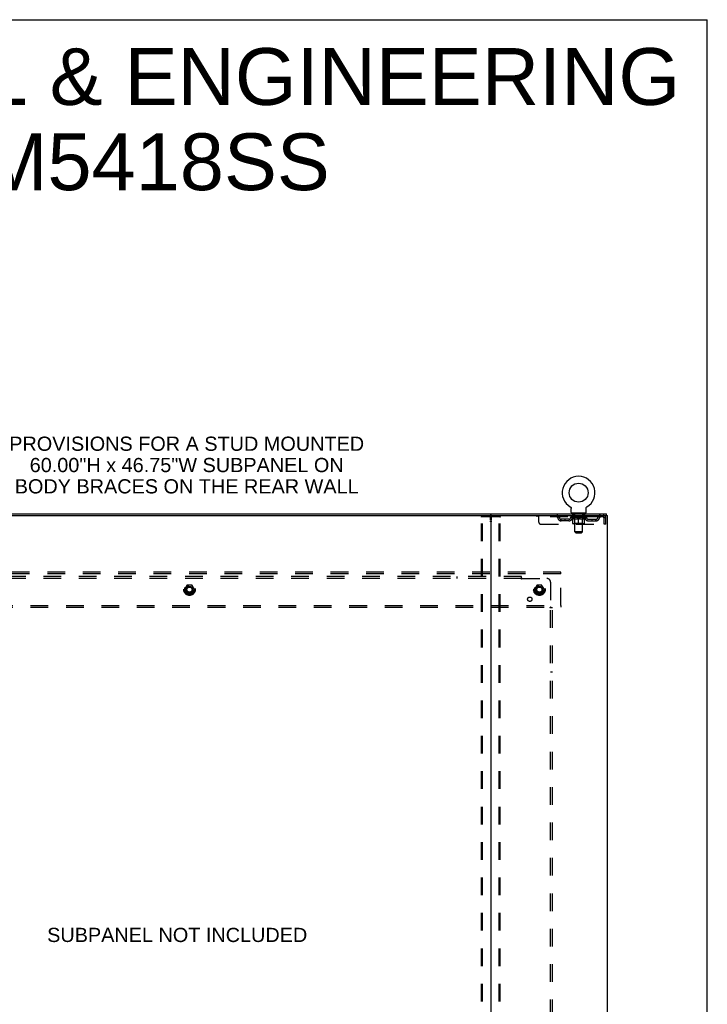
# Model space of a CAD drawing. Header units: inches. Extents: x 0 to 207, y 0 to 134.
# Tile 68 of 68: x 163 to 207, y 71 to 134. Entities that reach past the tile are written whole.
import ezdxf

# ---------------------------------------------------------------- set-up
doc = ezdxf.new("R2010")
doc.units = ezdxf.units.IN
doc.header["$LTSCALE"] = 11.383625
doc.header["$MEASUREMENT"] = 0
doc.linetypes.add('DOT', pattern=[0.2, 0.1, -0.1])
doc.linetypes.add('HIDDEN', pattern=[0.2, 0.1, -0.1])
doc.layers.get('0').update_dxf_attribs({"linetype": 'CONTINUOUS'})
for name, color, linetype in [('DEFAULT_2', 8, 'HIDDEN'), ('DIMENSIONS', 7, 'CONTINUOUS'), ('SUBPANEL', 7, 'CONTINUOUS'), ('WITNESSMARKS', 7, 'CONTINUOUS')]:
    doc.layers.add(name, color=color, linetype=linetype)
doc.styles.get("Standard").update_dxf_attribs({"font": 'arial.ttf'})

msp = doc.modelspace()

# ---------------------------------------------------------------- linework, layer by layer
at = {"color": 7, "linetype": 'Continuous'}
for p, q in [((0, 133.925), (206.975, 133.925)), ((206.975, 0), (206.975, 133.925)), ((198.164, 102.611), (198.164, 102.611)), ((198.164, 102.611), (198.168, 102.609)), ((198.168, 102.609), (198.172, 102.606)), ((198.172, 102.607), (198.175, 102.604)), ((198.175, 102.604), (198.179, 102.601)), ((198.179, 102.601), (198.182, 102.599)), ((198.182, 102.599), (198.185, 102.596)), ((198.185, 102.596), (198.188, 102.593)), ((198.188, 102.593), (198.191, 102.59)), ((198.191, 102.59), (198.194, 102.586)), ((198.194, 102.586), (198.197, 102.583)), ((198.197, 102.583), (198.2, 102.58)), ((198.2, 102.58), (198.202, 102.576)), ((198.202, 102.576), (198.205, 102.573)), ((198.205, 102.573), (198.207, 102.569)), ((198.207, 102.569), (198.209, 102.565)), ((198.209, 102.565), (198.212, 102.561)), ((198.212, 102.561), (198.213, 102.558)), ((198.213, 102.558), (198.215, 102.554)), ((198.215, 102.554), (198.217, 102.55)), ((198.217, 102.55), (198.218, 102.546)), ((198.218, 102.546), (198.22, 102.541)), ((198.22, 102.541), (198.221, 102.537)), ((199.18, 102.537), (199.182, 102.541)), ((199.182, 102.541), (199.183, 102.546)), ((199.183, 102.546), (199.185, 102.55)), ((199.185, 102.55), (199.186, 102.554)), ((199.186, 102.554), (199.188, 102.558)), ((199.188, 102.558), (199.19, 102.561)), ((199.19, 102.561), (199.192, 102.565)), ((199.192, 102.565), (199.194, 102.569)), ((199.194, 102.569), (199.197, 102.573)), ((199.197, 102.573), (199.199, 102.576)), ((199.199, 102.576), (199.202, 102.58)), ((199.202, 102.58), (199.204, 102.583)), ((199.204, 102.583), (199.207, 102.586)), ((199.207, 102.586), (199.21, 102.59)), ((199.21, 102.59), (199.213, 102.593)), ((199.213, 102.593), (199.216, 102.596)), ((199.216, 102.596), (199.22, 102.599)), ((199.219, 102.599), (199.223, 102.601)), ((199.223, 102.601), (199.226, 102.604)), ((199.226, 102.604), (199.23, 102.607)), ((199.23, 102.606), (199.233, 102.609)), ((199.23, 102.607), (199.231, 102.608)), ((199.233, 102.609), (199.237, 102.611)), ((199.237, 102.611), (199.237, 102.611)), ((154.265, 102.06), (193.095, 102.06)), ((198.221, 102.537), (198.222, 102.533)), ((198.225, 102.512), (198.226, 102.507)), ((198.226, 102.507), (198.226, 102.504)), ((198.226, 102.254), (198.226, 102.504)), ((198.263, 102.194), (198.263, 102.164)), ((199.138, 102.194), (198.263, 102.194)), ((199.138, 102.194), (199.138, 102.164)), ((199.176, 102.254), (199.176, 102.504)), ((199.178, 102.529), (199.179, 102.533)), ((199.179, 102.533), (199.18, 102.537)), ((200.499, 102.06), (200.465, 102.06)), ((200.503, 102.06), (200.503, 102.164))]:
    msp.add_line(p, q, dxfattribs=at)
at = {"color": 3, "linetype": 'Continuous'}
for p, q in [((146.857, 102.164), (200.503, 102.164)), ((193.055, 102.02), (193.055, 34.308)), ((193.095, 102.06), (200.465, 102.06)), ((200.499, 102.06), (200.555, 102.06)), ((200.555, 34.268), (200.555, 102.06))]:
    msp.add_line(p, q, dxfattribs=at)
at = {"color": 7, "linetype": 'Continuous'}
for points in [[(198.222, 102.533), (198.223, 102.529), (198.224, 102.525), (198.225, 102.52), (198.225, 102.516), (198.225, 102.512), (198.226, 102.507)], [(199.176, 102.504), (199.176, 102.507), (199.176, 102.512), (199.176, 102.516), (199.177, 102.52), (199.178, 102.525), (199.178, 102.529)], [(199.176, 102.507), (199.176, 102.512), (199.176, 102.516), (199.177, 102.52), (199.178, 102.525)]]:
    msp.add_lwpolyline(points, dxfattribs=at)
msp.add_circle((198.701, 103.518), 0.609, dxfattribs=at)
for centre, radius, start, end in [((198.701, 103.518), 1.054, 300.39933, 239.60067), ((193.015, 102.02), 0.04, 0, 90), ((198.286, 102.254), 0.06, 180, 270), ((199.116, 102.254), 0.06, 270, 360)]:
    msp.add_arc(centre, radius, start, end, dxfattribs=at)
at = {"color": 3, "linetype": 'Continuous'}
msp.add_arc((193.095, 102.02), 0.04, 90, 180, dxfattribs=at)
at = {"layer": 'DEFAULT_2', "color": 8, "linetype": 'HIDDEN'}
for p, q in [((198.17, 102.608), (198.172, 102.607)), ((192.451, 34.382), (192.451, 101.947)), ((192.472, 101.977), (193.637, 101.977)), ((192.524, 34.382), (192.524, 101.947)), ((193.585, 34.382), (193.585, 101.947)), ((193.659, 34.382), (193.659, 101.947)), ((196.013, 102.06), (196.013, 101.956)), ((200.284, 101.956), (196.013, 101.956)), ((196.138, 101.623), (196.138, 102.06)), ((197.113, 102.06), (197.113, 101.956)), ((198.195, 101.919), (198.195, 101.956)), ((199.207, 101.919), (198.195, 101.919)), ((198.322, 101.83), (198.195, 101.919)), ((198.202, 101.951), (198.202, 101.956)), ((198.209, 101.949), (198.209, 101.951)), ((198.209, 101.949), (199.192, 101.949)), ((198.216, 101.949), (198.216, 101.951)), ((198.217, 101.949), (198.217, 101.951)), ((198.225, 101.951), (198.225, 101.956)), ((198.238, 101.949), (198.238, 101.951)), ((198.24, 101.949), (198.24, 101.951)), ((198.262, 101.951), (198.262, 101.956)), ((198.263, 101.956), (198.263, 102.06)), ((198.274, 101.949), (198.274, 101.951)), ((198.276, 101.949), (198.276, 101.951)), ((198.439, 101.951), (198.278, 101.951)), ((198.313, 101.951), (198.313, 101.956)), ((198.314, 101.949), (198.314, 101.951)), ((198.315, 101.949), (198.315, 101.951)), ((198.317, 101.949), (198.317, 101.951)), ((198.323, 101.949), (198.323, 101.951)), ((198.323, 101.949), (198.323, 101.951)), ((198.326, 101.949), (198.326, 101.951)), ((198.328, 101.949), (198.328, 101.952)), ((198.332, 101.949), (198.332, 101.951)), ((198.343, 101.949), (198.343, 101.951)), ((198.356, 102.194), (198.356, 102.164)), ((198.358, 101.949), (198.358, 101.953)), ((198.358, 101.949), (198.358, 101.951)), ((198.374, 101.949), (198.374, 101.951)), ((198.374, 101.949), (198.374, 101.951)), ((198.375, 101.951), (198.375, 101.956)), ((198.383, 101.949), (198.383, 101.951)), ((198.386, 101.949), (198.386, 101.951)), ((198.391, 102.104), (198.391, 102.184)), ((198.394, 101.949), (198.394, 101.951)), ((198.46, 102.094), (198.401, 102.094)), ((198.403, 101.949), (198.403, 101.954)), ((198.415, 101.949), (198.415, 101.951)), ((198.418, 101.949), (198.418, 101.951)), ((198.439, 101.949), (198.439, 101.951)), ((198.493, 101.951), (198.443, 101.951)), ((198.448, 101.951), (198.448, 101.956)), ((198.451, 101.542), (198.451, 101.917)), ((198.452, 101.004), (198.452, 102.084)), ((198.453, 101.949), (198.453, 101.951)), ((198.457, 101.949), (198.457, 101.951)), ((198.462, 101.949), (198.462, 101.955)), ((198.465, 101.949), (198.465, 101.951)), ((198.474, 101.949), (198.474, 101.951)), ((198.493, 101.949), (198.493, 101.951)), ((198.553, 101.951), (198.506, 101.951)), ((198.522, 101.949), (198.522, 101.951)), ((198.528, 101.951), (198.528, 101.956)), ((198.531, 101.949), (198.531, 101.951)), ((198.532, 101.949), (198.532, 101.956)), ((198.535, 101.949), (198.535, 101.951)), ((198.541, 101.949), (198.541, 101.951)), ((198.553, 101.949), (198.553, 101.951)), ((198.617, 101.951), (198.574, 101.951)), ((198.584, 101.949), (198.584, 101.951)), ((198.609, 101.951), (198.671, 101.955)), ((198.613, 101.951), (198.613, 101.956)), ((198.613, 101.951), (198.613, 101.956)), ((198.613, 101.956), (198.613, 101.956)), ((198.613, 101.949), (198.613, 101.951)), ((198.616, 101.949), (198.616, 101.951)), ((198.617, 101.949), (198.617, 101.951)), ((198.618, 101.949), (198.618, 101.951)), ((198.646, 101.951), (198.697, 101.951)), ((198.65, 101.949), (198.65, 101.951)), ((198.654, 101.951), (198.654, 101.954)), ((198.671, 101.951), (198.671, 101.955)), ((198.684, 101.949), (198.684, 101.951)), ((198.699, 101.951), (198.699, 101.951)), ((198.699, 101.949), (198.699, 101.951)), ((198.699, 101.949), (198.699, 101.951)), ((198.701, 101.951), (198.701, 101.956)), ((198.701, 101.956), (198.792, 101.951)), ((198.703, 101.949), (198.703, 101.951)), ((198.703, 101.949), (198.703, 101.951)), ((198.703, 101.951), (198.703, 101.951)), ((198.717, 101.949), (198.717, 101.951)), ((198.717, 101.951), (198.756, 101.951)), ((198.751, 101.949), (198.751, 101.951)), ((198.784, 101.949), (198.784, 101.951)), ((198.784, 101.949), (198.784, 101.951)), ((198.784, 101.951), (198.828, 101.951)), ((198.785, 101.949), (198.785, 101.951)), ((198.788, 101.951), (198.788, 101.956)), ((198.788, 101.956), (198.789, 101.956)), ((198.788, 101.949), (198.788, 101.951)), ((198.789, 101.951), (198.789, 101.956)), ((198.817, 101.949), (198.817, 101.951)), ((198.849, 101.949), (198.849, 101.951)), ((198.849, 101.951), (198.896, 101.951)), ((198.861, 101.949), (198.861, 101.951)), ((198.867, 101.949), (198.867, 101.951)), ((198.869, 101.949), (198.869, 101.956)), ((198.871, 101.949), (198.871, 101.951)), ((198.874, 101.951), (198.874, 101.956)), ((198.88, 101.949), (198.88, 101.951)), ((198.909, 101.949), (198.909, 101.951)), ((198.909, 101.951), (198.958, 101.951)), ((198.928, 101.949), (198.928, 101.951)), ((198.937, 101.949), (198.937, 101.951)), ((198.94, 101.949), (198.94, 101.955)), ((199.001, 102.094), (198.942, 102.094)), ((198.945, 101.949), (198.945, 101.951)), ((198.948, 101.949), (198.948, 101.951)), ((198.95, 101.004), (198.95, 102.084)), ((198.951, 101.542), (198.951, 101.917)), ((198.954, 101.951), (198.954, 101.956)), ((198.962, 101.949), (198.962, 101.951)), ((198.962, 101.951), (199.123, 101.951)), ((198.984, 101.949), (198.984, 101.951)), ((198.986, 101.949), (198.986, 101.951)), ((198.999, 101.949), (198.999, 101.954)), ((199.008, 101.949), (199.008, 101.951)), ((199.011, 102.104), (199.011, 102.184)), ((199.015, 101.949), (199.015, 101.951)), ((199.018, 101.949), (199.018, 101.951)), ((199.026, 101.951), (199.026, 101.956)), ((199.027, 101.949), (199.027, 101.951)), ((199.027, 101.949), (199.027, 101.951)), ((199.044, 101.949), (199.044, 101.953)), ((199.044, 101.949), (199.044, 101.951)), ((199.046, 102.194), (199.046, 102.164)), ((199.058, 101.949), (199.058, 101.951)), ((199.07, 101.949), (199.07, 101.951)), ((199.073, 101.949), (199.073, 101.952)), ((199.076, 101.949), (199.076, 101.951)), ((199.079, 101.949), (199.079, 101.951)), ((199.079, 101.949), (199.079, 101.951)), ((199.08, 101.83), (199.207, 101.919)), ((199.084, 101.949), (199.084, 101.951)), ((199.087, 101.949), (199.087, 101.951)), ((199.087, 101.949), (199.087, 101.951)), ((199.089, 101.951), (199.089, 101.956)), ((199.125, 101.949), (199.125, 101.951)), ((199.128, 101.949), (199.128, 101.951)), ((199.138, 101.956), (199.138, 102.06)), ((199.139, 101.951), (199.139, 101.956)), ((199.162, 101.949), (199.162, 101.951)), ((199.163, 101.949), (199.163, 101.951)), ((199.176, 101.951), (199.176, 101.956)), ((199.184, 101.949), (199.184, 101.951)), ((199.185, 101.949), (199.185, 101.951)), ((199.192, 101.949), (199.192, 101.951)), ((199.199, 101.951), (199.199, 101.956)), ((199.207, 101.919), (199.207, 101.956)), ((200.284, 102.06), (200.284, 101.956)), ((196.263, 101.498), (200.317, 101.498)), ((197.586, 101.705), (197.586, 101.809)), ((198.069, 101.809), (197.586, 101.809)), ((198.069, 101.705), (197.586, 101.705)), ((197.836, 101.705), (197.836, 101.809)), ((198.322, 101.83), (198.33, 101.83)), ((198.33, 101.54), (198.33, 101.865)), ((199.042, 101.51), (198.36, 101.51)), ((198.451, 101.542), (198.419, 101.51)), ((198.444, 101.83), (198.588, 101.83)), ((198.951, 101.542), (198.451, 101.542)), ((198.701, 101.51), (198.701, 101.865)), ((198.814, 101.83), (198.957, 101.83)), ((198.951, 101.542), (198.983, 101.51)), ((199.071, 101.54), (199.071, 101.865)), ((199.071, 101.83), (199.08, 101.83)), ((199.332, 101.809), (199.815, 101.809)), ((199.332, 101.705), (199.815, 101.705)), ((199.565, 101.705), (199.565, 101.809)), ((199.815, 101.705), (199.815, 101.809)), ((200.317, 101.893), (200.317, 101.498)), ((200.347, 101.498), (200.347, 101.893)), ((200.451, 101.893), (200.347, 101.893)), ((200.451, 101.498), (200.347, 101.498)), ((200.451, 101.498), (200.451, 101.893)), ((198.95, 101.004), (198.452, 101.004)), ((198.512, 100.944), (198.452, 101.004)), ((198.512, 100.944), (198.89, 100.944)), ((198.89, 100.944), (198.95, 101.004)), ((197.555, 98.414), (149.805, 98.414)), ((197.555, 98.31), (149.805, 98.31)), ((197.555, 98.31), (197.555, 98.414)), ((197.555, 96.268), (197.555, 98.31)), ((173.517, 97.562), (173.362, 97.294)), ((173.834, 97.567), (173.525, 97.567)), ((173.997, 97.294), (173.843, 97.562)), ((196.017, 97.562), (195.862, 97.294)), ((196.334, 97.567), (196.025, 97.567)), ((196.497, 97.294), (196.343, 97.562)), ((173.362, 97.284), (173.517, 97.017)), ((173.834, 97.012), (173.525, 97.012)), ((173.843, 97.017), (173.997, 97.284)), ((195.862, 97.284), (196.017, 97.017)), ((196.334, 97.012), (196.025, 97.012)), ((196.343, 97.017), (196.497, 97.284)), ((149.805, 96.268), (197.555, 96.268)), ((197.555, 96.268), (197.555, 96.164)), ((149.805, 96.164), (197.555, 96.164))]:
    msp.add_line(p, q, dxfattribs=at)
for points in [[(192.451, 101.947), (192.452, 101.955), (192.454, 101.962), (192.457, 101.968), (192.461, 101.973), (192.466, 101.976), (192.472, 101.977)], [(192.546, 101.977), (192.54, 101.976), (192.535, 101.973), (192.531, 101.968), (192.527, 101.962), (192.525, 101.955), (192.524, 101.947)], [(193.585, 101.947), (193.584, 101.955), (193.582, 101.962), (193.579, 101.968), (193.574, 101.973), (193.57, 101.976), (193.564, 101.977)], [(193.637, 101.977), (193.643, 101.976), (193.648, 101.973), (193.652, 101.968), (193.656, 101.962), (193.658, 101.955), (193.659, 101.947)], [(200.288, 102.056), (200.286, 102.059), (200.284, 102.06)], [(200.296, 101.947), (200.293, 101.95), (200.291, 101.953), (200.288, 101.955), (200.286, 101.956), (200.284, 101.956)], [(200.288, 102.056), (200.291, 102.051), (200.293, 102.044), (200.296, 102.035), (200.298, 102.024), (200.3, 102.012), (200.303, 101.998), (200.305, 101.982), (200.307, 101.966), (200.31, 101.949), (200.312, 101.931), (200.314, 101.912), (200.317, 101.893)], [(200.296, 101.947), (200.298, 101.943), (200.3, 101.938), (200.303, 101.933), (200.305, 101.927), (200.307, 101.921), (200.31, 101.914), (200.312, 101.908), (200.314, 101.901), (200.317, 101.893)], [(198.45, 101.83), (198.43, 101.834), (198.411, 101.838), (198.391, 101.843), (198.371, 101.85), (198.351, 101.857), (198.33, 101.865)], [(198.33, 101.864), (198.35, 101.856), (198.369, 101.849), (198.388, 101.843), (198.407, 101.838), (198.425, 101.834), (198.444, 101.83)], [(198.701, 101.865), (198.68, 101.857), (198.659, 101.85), (198.639, 101.843), (198.62, 101.838), (198.6, 101.834), (198.58, 101.83)], [(198.588, 101.83), (198.606, 101.834), (198.625, 101.838), (198.644, 101.843), (198.662, 101.849), (198.681, 101.856), (198.701, 101.864)], [(198.821, 101.83), (198.802, 101.834), (198.782, 101.838), (198.762, 101.844), (198.742, 101.85), (198.721, 101.857), (198.701, 101.865)], [(198.701, 101.864), (198.72, 101.856), (198.739, 101.849), (198.758, 101.843), (198.777, 101.838), (198.795, 101.834), (198.814, 101.83)], [(199.071, 101.865), (199.051, 101.857), (199.03, 101.85), (199.01, 101.843), (198.991, 101.838), (198.971, 101.834), (198.951, 101.83)], [(198.957, 101.83), (198.976, 101.834), (198.995, 101.838), (199.014, 101.843), (199.033, 101.85), (199.052, 101.856), (199.071, 101.864)]]:
    msp.add_lwpolyline(points, dxfattribs=at)
for centre, radius in [((173.68, 97.289), 0.372), ((173.68, 97.289), 0.356), ((173.68, 97.289), 0.312), ((173.68, 97.289), 0.204), ((173.68, 97.289), 0.188), ((196.18, 97.289), 0.372), ((196.18, 97.289), 0.356), ((196.18, 97.289), 0.312), ((196.18, 97.289), 0.204), ((196.18, 97.289), 0.188), ((173.68, 97.289), 0.183), ((173.68, 97.289), 0.165), ((196.18, 97.289), 0.183), ((196.18, 97.289), 0.165)]:
    msp.add_circle(centre, radius, dxfattribs=at)
at = {"layer": 'DEFAULT_2', "color": 8, "linetype": 'DOT'}
for centre in [(173.68, 97.289), (196.18, 97.289)]:
    msp.add_circle(centre, 0.17, dxfattribs=at)
at = {"layer": 'DEFAULT_2', "color": 8, "linetype": 'HIDDEN'}
for centre, radius, start, end in [((197.297, 101.893), 0.167, 8.07163, 90), ((197.298, 101.894), 0.0625, 7.98631, 90), ((197.586, 101.934), 0.125, 188.07163, 270), ((198.069, 101.934), 0.125, 270, 351.92837), ((198.358, 101.893), 0.167, 90, 171.92837), ((198.358, 101.894), 0.0625, 90, 172.01369), ((198.381, 102.184), 0.01, 0, 90), ((198.401, 102.104), 0.01, 180, 270), ((198.419, 101.917), 0.0318, 0, 90), ((198.442, 102.084), 0.01, 0, 90), ((198.96, 102.084), 0.01, 90, 180), ((198.983, 101.917), 0.0318, 90, 180), ((199.001, 102.104), 0.01, 270, 360), ((199.021, 102.184), 0.01, 90, 180), ((199.043, 101.893), 0.167, 8.07163, 90), ((199.044, 101.894), 0.0625, 7.98631, 90), ((199.332, 101.934), 0.125, 188.07163, 270), ((199.815, 101.934), 0.125, 270, 351.92837), ((200.104, 101.893), 0.167, 90, 171.92837), ((200.104, 101.894), 0.0625, 90, 172.01369), ((200.284, 101.893), 0.167, 0, 90), ((200.284, 101.893), 0.063, 0, 90), ((196.263, 101.623), 0.125, 180, 270), ((197.586, 101.934), 0.229, 187.98631, 270), ((198.069, 101.934), 0.229, 270, 352.01369), ((198.36, 101.54), 0.0296, 180, 270), ((199.042, 101.54), 0.0296, 270, 360), ((199.332, 101.934), 0.229, 187.98631, 270), ((199.815, 101.934), 0.229, 270, 352.01369), ((173.525, 97.557), 0.01, 90.01235, 149.98915), ((173.834, 97.557), 0.01, 30.01204, 89.98872), ((196.025, 97.557), 0.01, 90.01235, 149.98915), ((196.334, 97.557), 0.01, 30.01204, 89.98872), ((173.371, 97.289), 0.01, 150.01268, 209.98829), ((173.525, 97.022), 0.01, 210.01204, 269.98872), ((173.834, 97.022), 0.01, 270.01235, 329.98915), ((173.989, 97.289), 0.01, 330.01268, 29.98829), ((195.871, 97.289), 0.01, 150.01268, 209.98829), ((196.025, 97.022), 0.01, 210.01204, 269.98872), ((196.334, 97.022), 0.01, 270.01235, 329.98915), ((196.489, 97.289), 0.01, 330.01268, 29.98829)]:
    msp.add_arc(centre, radius, start, end, dxfattribs=at)
for centre, major_axis, ratio, start_param, end_param in [((198.701, 101.956), (0.506, 0.005), 0.05963, 2.96643, 3.140963), ((198.179, 101.947), (0.158, 0), 0.060556, 0.430652, 1.470503), ((198.701, 101.956), (0.506, 0), 0.060556, -3.141593, -2.96706), ((198.179, 101.942), (0.158, 0.002), 0.05963, 1.376596, 1.469874), ((198.701, 101.956), (0.506, 0.011), 0.05688, 2.791345, 2.965878), ((198.159, 101.947), (0.158, 0.002), 0.05963, 0.25549, 1.295341), ((198.214, 101.947), (0.158, -0.002), 0.05963, 0.605815, 1.645666), ((198.701, 101.956), (0.506, -0.005), 0.05963, -2.96643, -2.791898), ((198.214, 101.942), (0.158, 0), 0.060556, 1.551758, 1.645036), ((198.159, 101.942), (0.158, 0.003), 0.05688, 1.20151, 1.294789), ((198.215, 101.943), (0.131, 0.001), 0.05963, 1.065228, 1.614276), ((198.199, 101.943), (0.131, 0.003), 0.05688, 0.890143, 1.43919), ((198.245, 101.943), (0.131, 0), 0.060556, 1.240391, 1.789438), ((198.701, 101.956), (0.506, 0.015), 0.052395, 2.616403, 2.790936), ((198.156, 101.947), (0.158, 0.003), 0.05688, 0.080405, 1.120256), ((198.264, 101.947), (0.158, -0.003), 0.05688, 0.7809, 1.820751), ((198.701, 101.956), (0.506, -0.011), 0.05688, -2.791345, -2.616812), ((198.264, 101.942), (0.158, -0.002), 0.05963, 1.72692, 1.820198), ((198.156, 101.942), (0.158, 0.005), 0.052395, 1.026568, 1.119847), ((198.199, 101.943), (0.131, 0.004), 0.052395, 0.715201, 1.264248), ((198.29, 101.943), (0.131, -0.001), 0.05963, 1.415553, 1.9646), ((198.701, 101.956), (0.506, 0.02), 0.046319, 2.441654, 2.616187), ((198.327, 101.947), (0.158, -0.005), 0.052395, 0.955842, 1.995693), ((198.17, 101.947), (0.158, 0.005), 0.052395, -0.094537, 0.945314), ((198.701, 101.956), (0.506, -0.015), 0.052395, -2.616403, -2.44187), ((198.327, 101.942), (0.158, -0.003), 0.05688, 1.902006, 1.995284), ((198.17, 101.942), (0.158, 0.006), 0.046319, 0.851819, 0.945098), ((198.213, 101.943), (0.131, 0.005), 0.046319, 0.540452, 1.089499), ((198.347, 101.943), (0.131, -0.003), 0.05688, 1.590638, 2.139686), ((198.701, 101.956), (0.506, 0.024), 0.038841, 2.267123, 2.441656), ((198.402, 101.947), (0.158, -0.006), 0.046319, 1.130591, 2.170442), ((198.2, 101.947), (0.158, 0.006), 0.046319, -0.269286, 0.770565), ((198.701, 101.956), (0.506, -0.02), 0.046319, -2.441654, -2.267121), ((198.402, 101.942), (0.158, -0.005), 0.052395, 2.076947, 2.170226), ((198.2, 101.942), (0.158, 0.007), 0.038841, 0.677289, 0.770567), ((198.243, 101.943), (0.131, 0.006), 0.038841, 0.365921, 0.914969), ((198.414, 101.943), (0.131, -0.004), 0.052395, 1.76558, 2.314627), ((198.701, 101.956), (0.506, 0.027), 0.030195, 2.09281, 2.267343), ((198.486, 101.947), (0.158, -0.007), 0.038841, 1.305122, 2.344973), ((198.244, 101.947), (0.158, 0.007), 0.038841, -0.443817, 0.596034), ((198.701, 101.956), (0.506, -0.024), 0.038841, -2.267123, -2.092591), ((198.486, 101.942), (0.158, -0.006), 0.046319, 2.251696, 2.344975), ((198.244, 101.942), (0.158, 0.008), 0.030195, 0.502975, 0.596254), ((198.286, 101.943), (0.131, 0.007), 0.030195, 0.191608, 0.740655), ((198.491, 101.943), (0.131, -0.005), 0.046319, 1.940329, 2.489376), ((198.303, 101.947), (0.158, 0.008), 0.030195, -0.61813, 0.421721), ((198.701, 101.956), (0.506, 0.029), 0.020645, 1.918687, 2.09322), ((198.576, 101.947), (0.158, -0.008), 0.030195, 1.479435, 2.519286), ((198.701, 101.956), (0.506, -0.027), 0.030195, -2.09281, -1.918277), ((198.576, 101.942), (0.158, -0.007), 0.038841, 2.426227, 2.519505), ((198.303, 101.942), (0.158, 0.009), 0.020645, 0.328852, 0.422131), ((198.342, 101.943), (0.131, 0.007), 0.020645, 0.017485, 0.566532), ((198.573, 101.943), (0.131, -0.006), 0.038841, 2.11486, 2.663907), ((198.374, 101.947), (0.158, 0.009), 0.020645, -0.792253, 0.247598), ((198.701, 101.956), (0.506, 0.03), 0.010478, 1.744704, 1.919237), ((198.67, 101.947), (0.158, -0.009), 0.020645, 1.653558, 2.693409), ((198.701, 101.956), (0.506, -0.029), 0.020645, -1.918687, -1.744154), ((198.67, 101.942), (0.158, -0.008), 0.030195, 2.60054, 2.693819), ((198.374, 101.942), (0.158, 0.009), 0.010478, 0.154869, 0.248148), ((198.409, 101.943), (0.131, 0.008), 0.010478, 6.126688, 6.675735), ((198.66, 101.943), (0.131, -0.007), 0.030195, 2.289173, 2.83822), ((198.455, 101.947), (0.158, 0.009), 0.010478, -0.966236, -0.000846), ((198.765, 101.947), (0.158, -0.009), 0.010478, 1.827541, 2.867392), ((198.701, 101.956), (0.506, -0.03), 0.010478, -1.744704, -1.570171), ((198.765, 101.942), (0.158, -0.009), 0.020645, 2.774664, 2.867942), ((198.748, 101.943), (0.131, -0.007), 0.020645, 2.463296, 3.012344), ((198.636, 101.947), (0.158, 0.009), 0.010478, 0.274201, 1.314052), ((198.567, 101.943), (0.131, 0.008), 0.010478, -0.000298, 0.504314), ((198.543, 101.942), (0.158, 0.009), 0.010478, 0.192946, 0.399283), ((198.701, 101.956), (0.506, 0.03), 0.010478, -1.578586, -1.396888), ((198.858, 101.942), (0.158, -0.009), 0.010478, 2.948646, 3.041925), ((198.834, 101.943), (0.131, -0.008), 0.010478, 2.637279, 3.142076), ((198.731, 101.947), (0.158, 0.009), 0.020645, 0.448184, 1.488034), ((198.654, 101.943), (0.131, 0.007), 0.020645, 0.129249, 0.678296), ((198.636, 101.942), (0.158, 0.009), 0.020645, 0.273651, 0.366929), ((198.947, 101.947), (0.158, -0.009), 0.010478, -3.140747, -2.175357), ((198.701, 101.956), (0.506, 0.029), 0.020645, -1.397439, -1.222906), ((198.701, 101.956), (0.506, -0.03), 0.010478, 1.222355, 1.396888), ((198.825, 101.947), (0.158, 0.008), 0.030195, 0.622307, 1.662158), ((198.742, 101.943), (0.131, 0.007), 0.030195, 0.303372, 0.852419), ((198.992, 101.943), (0.131, -0.008), 0.010478, 2.749043, 3.29809), ((199.027, 101.947), (0.158, -0.009), 0.020645, 2.893995, 3.933846), ((198.731, 101.942), (0.158, 0.008), 0.030195, 0.447774, 0.541052), ((199.027, 101.942), (0.158, -0.009), 0.010478, 2.893445, 2.986723), ((198.701, 101.956), (0.506, 0.027), 0.030195, -1.223315, -1.048783), ((198.701, 101.956), (0.506, -0.029), 0.020645, 1.048373, 1.222906), ((198.916, 101.947), (0.158, 0.007), 0.038841, 0.79662, 1.836471), ((198.828, 101.943), (0.131, 0.006), 0.038841, 0.477686, 1.026733), ((199.059, 101.943), (0.131, -0.007), 0.020645, 2.57506, 3.124108), ((199.098, 101.947), (0.158, -0.008), 0.030195, 2.719872, 3.759723), ((198.999, 101.947), (0.158, 0.006), 0.046319, 0.971151, 2.011002), ((198.825, 101.942), (0.158, 0.007), 0.038841, 0.622087, 0.715366), ((199.098, 101.942), (0.158, -0.009), 0.020645, 2.719462, 2.812741), ((198.701, 101.956), (0.506, 0.024), 0.038841, -1.049002, -0.874469), ((198.701, 101.956), (0.506, -0.027), 0.030195, 0.87425, 1.048783), ((198.911, 101.943), (0.131, 0.005), 0.046319, 0.652216, 1.201263), ((199.074, 101.947), (0.158, 0.005), 0.052395, 1.1459, 2.185751), ((199.115, 101.943), (0.131, -0.007), 0.030195, 2.400937, 2.949985), ((199.157, 101.947), (0.158, -0.007), 0.038841, 2.545558, 3.585409), ((198.987, 101.943), (0.131, 0.004), 0.052395, 0.826965, 1.376012), ((198.916, 101.942), (0.158, 0.006), 0.046319, 0.796618, 0.889896), ((199.157, 101.942), (0.158, -0.008), 0.030195, 2.545339, 2.638617), ((199.137, 101.947), (0.158, 0.003), 0.05688, 1.320842, 2.360692), ((198.701, 101.956), (0.506, 0.02), 0.046319, -0.874471, -0.699939), ((198.701, 101.956), (0.506, -0.024), 0.038841, 0.699936, 0.874469), ((199.202, 101.947), (0.158, -0.006), 0.046319, 2.371028, 3.410879), ((199.159, 101.943), (0.131, -0.006), 0.038841, 2.226624, 2.775671), ((199.188, 101.947), (0.158, 0.002), 0.05963, 1.495927, 2.535778), ((199.055, 101.943), (0.131, 0.003), 0.05688, 1.001907, 1.550954), ((199.232, 101.947), (0.158, -0.005), 0.052395, 2.196279, 3.23613), ((199.188, 101.943), (0.131, -0.005), 0.046319, 2.052093, 2.601141), ((198.999, 101.942), (0.158, 0.005), 0.052395, 0.971367, 1.064645), ((199.223, 101.947), (0.158, 0), 0.060556, 1.671089, 2.71094), ((199.202, 101.942), (0.158, -0.007), 0.038841, 2.371026, 2.464304), ((199.245, 101.947), (0.158, -0.003), 0.05688, 2.021337, 3.061188), ((198.701, 101.956), (0.506, 0.015), 0.052395, -0.699723, -0.52519), ((198.701, 101.956), (0.506, -0.02), 0.046319, 0.525406, 0.699939), ((199.242, 101.947), (0.158, -0.002), 0.05963, 1.846251, 2.886102), ((199.112, 101.943), (0.131, 0.001), 0.05963, 1.176993, 1.72604), ((199.203, 101.943), (0.131, -0.004), 0.052395, 1.877344, 2.426392), ((199.156, 101.943), (0.131, 0), 0.060556, 1.352155, 1.901202), ((199.202, 101.943), (0.131, -0.003), 0.05688, 1.702402, 2.25145), ((199.187, 101.943), (0.131, -0.001), 0.05963, 1.527317, 2.076364), ((199.074, 101.942), (0.158, 0.003), 0.05688, 1.146309, 1.239587), ((199.232, 101.942), (0.158, -0.006), 0.046319, 2.196495, 2.289773), ((198.701, 101.956), (0.506, 0.011), 0.05688, -0.524781, -0.350248), ((198.701, 101.956), (0.506, -0.015), 0.052395, 0.350657, 0.52519), ((199.137, 101.942), (0.158, 0.002), 0.05963, 1.321394, 1.414673), ((199.245, 101.942), (0.158, -0.005), 0.052395, 2.021746, 2.115024), ((198.701, 101.956), (0.506, 0.005), 0.05963, -0.349695, -0.175162), ((198.701, 101.956), (0.506, -0.011), 0.05688, 0.175715, 0.350248), ((199.188, 101.942), (0.158, 0), 0.060556, 1.496556, 1.589835), ((199.242, 101.942), (0.158, -0.003), 0.05688, 1.846804, 1.940083), ((199.223, 101.942), (0.158, -0.002), 0.05963, 1.671719, 1.764997), ((198.701, 101.956), (0.506, 0), 0.060556, -0.174533, 0), ((198.701, 101.956), (0.506, -0.005), 0.05963, 0.000629, 0.175162)]:
    msp.add_ellipse(centre, major_axis=major_axis, ratio=ratio, start_param=start_param, end_param=end_param, dxfattribs=at)
at = {"layer": 'SUBPANEL', "color": 8, "linetype": 'HIDDEN'}
for p, q in [((195.023, 98.133), (152.336, 98.133)), ((190.898, 98.008), (190.898, 98.133)), ((195.023, 97.967), (195.023, 98.133)), ((195.023, 98.008), (152.336, 98.008)), ((195.059, 98.008), (196.648, 98.008)), ((196.898, 97.758), (196.898, 96.169)), ((196.858, 96.133), (197.023, 96.133)), ((196.898, 40.196), (196.898, 96.133)), ((196.917, 96.15), (196.911, 96.157)), ((197.023, 40.196), (197.023, 96.133)), ((196.898, 92.008), (197.023, 92.008))]:
    msp.add_line(p, q, dxfattribs=at)
for points in [[(195.023, 98.047), (195.025, 98.045), (195.027, 98.042), (195.028, 98.04), (195.03, 98.039), (195.031, 98.037), (195.033, 98.035), (195.034, 98.033), (195.036, 98.032), (195.037, 98.03), (195.039, 98.028), (195.041, 98.027)], [(195.023, 97.967), (195.025, 97.968), (195.027, 97.969), (195.029, 97.97), (195.03, 97.971), (195.032, 97.972), (195.033, 97.973), (195.035, 97.974), (195.036, 97.976), (195.038, 97.977), (195.039, 97.979), (195.041, 97.981), (195.042, 97.983), (195.043, 97.985), (195.045, 97.987), (195.046, 97.989), (195.049, 97.994)], [(195.041, 98.027), (195.047, 98.021), (195.049, 98.019), (195.051, 98.017), (195.053, 98.015), (195.054, 98.013), (195.056, 98.011), (195.057, 98.01), (195.059, 98.008)], [(195.049, 97.994), (195.05, 97.996), (195.052, 97.998), (195.053, 98.001), (195.055, 98.003), (195.056, 98.005), (195.057, 98.007), (195.059, 98.008)], [(196.858, 96.133), (196.858, 96.135), (196.859, 96.137), (196.86, 96.138), (196.861, 96.14), (196.862, 96.142), (196.863, 96.143), (196.864, 96.145), (196.866, 96.146), (196.868, 96.148), (196.869, 96.149), (196.871, 96.15), (196.873, 96.152), (196.875, 96.153), (196.877, 96.154), (196.879, 96.156)], [(196.879, 96.156), (196.884, 96.158), (196.886, 96.16), (196.889, 96.161), (196.891, 96.163), (196.893, 96.164), (196.895, 96.166), (196.897, 96.167), (196.898, 96.169)], [(196.911, 96.157), (196.909, 96.159), (196.907, 96.161), (196.905, 96.162), (196.903, 96.164), (196.902, 96.166), (196.9, 96.167), (196.898, 96.169)], [(196.937, 96.133), (196.935, 96.135), (196.933, 96.136), (196.931, 96.138), (196.929, 96.14), (196.927, 96.141), (196.925, 96.143), (196.923, 96.144), (196.922, 96.146), (196.92, 96.147), (196.919, 96.149), (196.917, 96.15)]]:
    msp.add_lwpolyline(points, dxfattribs=at)
for centre, radius in [((173.68, 97.289), 0.25), ((196.18, 97.289), 0.25), ((195.561, 96.671), 0.141)]:
    msp.add_circle(centre, radius, dxfattribs=at)
msp.add_arc((196.648, 97.758), 0.25, 0, 90, dxfattribs=at)
at = {"layer": 'WITNESSMARKS', "color": 40, "linetype": 'Continuous'}
for p, q in [((192.992, 101.935), (193.117, 101.935)), ((192.992, 101.873), (193.117, 101.873)), ((192.992, 101.81), (193.117, 101.81)), ((192.992, 101.685), (193.117, 101.685))]:
    msp.add_line(p, q, dxfattribs=at)

# ---------------------------------------------------------------- texts
at = {"layer": 'DIMENSIONS', "color": 2, "linetype": 'Continuous', "attachment_point": 2, "line_spacing_factor": 0.9}
for s, insert, char_height, width in [('SAGINAW CONTROL & ENGINEERING\\PSCE-N68XM5418SS', (159.024, 132.098), 3.6525, 92.24939), ('PROVISIONS FOR A STUD MOUNTED\\P60.00"H x 46.75"W SUBPANEL ON\\PBODY BRACES ON THE REAR WALL', (173.5, 107.123), 0.91312, 22.77381), ('SUBPANEL NOT INCLUDED', (172.892, 75.546), 0.91312, 16.69763)]:
    msp.add_mtext(s, dxfattribs=dict(at, insert=insert, char_height=char_height, width=width))

doc.saveas('drawing.dxf')
